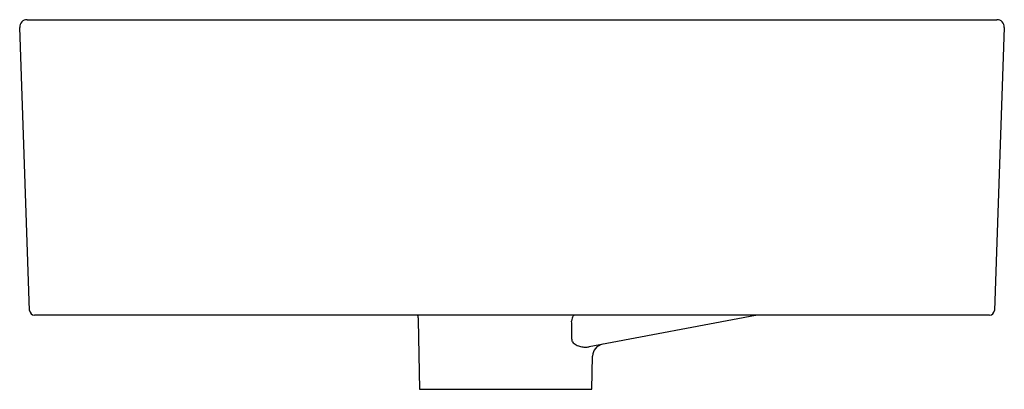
# Model space of a CAD drawing. Header units: millimetres. Extents: x 2787.214 to 2787.614, y 2073.134 to 2073.284.
import ezdxf

# ---------------------------------------------------------------- set-up
doc = ezdxf.new("R2010")
doc.units = ezdxf.units.MM
doc.layers.add('SANINDUSA', color=3, linetype='Continuous')

msp = doc.modelspace()

# ---------------------------------------------------------------- linework, layer by layer
at = {"layer": 'SANINDUSA'}
for p, q in [((2787.216936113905, 2073.283781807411), (2787.251415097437, 2073.283781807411)), ((2787.251415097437, 2073.283781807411), (2787.57624394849, 2073.283781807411)), ((2787.57624394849, 2073.283781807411), (2787.610722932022, 2073.283781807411)), ((2787.217952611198, 2073.165712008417), (2787.213937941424, 2073.280677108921)), ((2787.613721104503, 2073.280677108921), (2787.609706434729, 2073.165712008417)), ((2787.255429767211, 2073.163781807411), (2787.219951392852, 2073.163781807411)), ((2787.572229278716, 2073.163781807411), (2787.255429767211, 2073.163781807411)), ((2787.512652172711, 2073.163694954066), (2787.445215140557, 2073.150958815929)), ((2787.512652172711, 2073.163694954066), (2787.512645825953, 2073.163781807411)), ((2787.607707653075, 2073.163781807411), (2787.572229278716, 2073.163781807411)), ((2787.375722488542, 2073.161728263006), (2787.376307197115, 2073.133677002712)), ((2787.446307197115, 2073.133677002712), (2787.446562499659, 2073.147164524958)), ((2787.376307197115, 2073.133677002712), (2787.446307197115, 2073.133677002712))]:
    msp.add_line(p, q, dxfattribs=at)
for centre, radius, start, end in [((2787.216936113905, 2073.280781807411), 0.003000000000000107, 90, 182.0000000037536), ((2787.610722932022, 2073.280781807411), 0.003000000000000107, 357.9999999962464, 90), ((2787.219951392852, 2073.165781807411), 0.002000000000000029, 182.0000000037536, 270), ((2787.513580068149, 2073.158781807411), 0.005000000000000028, 90, 100.6948963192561), ((2787.607707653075, 2073.165781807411), 0.002000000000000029, 270, 357.9999999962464), ((2787.006145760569, 2073.073093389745), 0.4395547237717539, 10.47537470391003, 10.6744452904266), ((2787.451561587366, 2073.147069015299), 0.005000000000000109, 100.6948963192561, 178.9054733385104)]:
    msp.add_arc(centre, radius, start, end, dxfattribs=at)
msp.add_ellipse((2787.411610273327, 2072.917173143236), major_axis=(0.0006137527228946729, 1.006327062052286), ratio=0.0269334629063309, start_param=4.950494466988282, end_param=4.957514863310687, dxfattribs=at)
for points, knots in [([(2787.375444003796, 2073.163781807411), (2787.375476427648, 2073.163672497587), (2787.375667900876, 2073.163026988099), (2787.375761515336, 2073.1623240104), (2787.375723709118, 2073.161746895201), (2787.375722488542, 2073.161728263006)], [0, 0, 0, 0, 0.1647725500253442, 0.9730346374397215, 1, 1, 1, 1]), ([(2787.43901552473, 2073.163781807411), (2787.438986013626, 2073.163756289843), (2787.4386383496, 2073.163455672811), (2787.43821342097, 2073.162625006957), (2787.438106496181, 2073.161789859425), (2787.438052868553, 2073.161370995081)], [0, 0, 0, 0, 0.04419221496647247, 0.5206190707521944, 1, 1, 1, 1]), ([(2787.438374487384, 2073.153010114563), (2787.438557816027, 2073.152704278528), (2787.438792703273, 2073.152458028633), (2787.439313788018, 2073.152029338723), (2787.439598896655, 2073.151850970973), (2787.440177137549, 2073.151549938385), (2787.440472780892, 2073.151425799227), (2787.441070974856, 2073.151215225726), (2787.441374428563, 2073.151128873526), (2787.442285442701, 2073.150919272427), (2787.442887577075, 2073.150845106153), (2787.444074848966, 2073.150811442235), (2787.444655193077, 2073.150853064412), (2787.445215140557, 2073.150958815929)], [0, 0, 0, 0, 0.1250000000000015, 0.1250000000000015, 0.2500000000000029, 0.2500000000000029, 0.3750000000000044, 0.3750000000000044, 0.5000000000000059, 0.5000000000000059, 0.7500000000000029, 0.7500000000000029, 1, 1, 1, 1])]:
    msp.add_open_spline(points, degree=3, knots=knots, dxfattribs=at)

doc.saveas('drawing.dxf')
